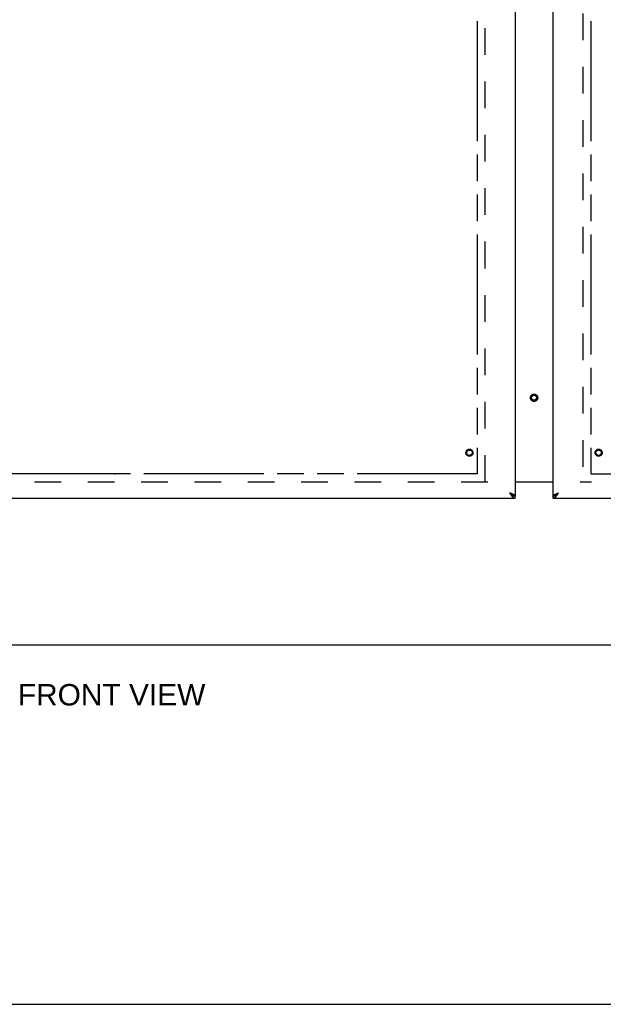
# Model space of a CAD drawing. Header units: inches. Extents: x 0 to 224, y 0 to 145.
# Tile 3 of 62: x 69 to 96, y 0 to 45. Entities that reach past the tile are written whole.
import ezdxf

# ---------------------------------------------------------------- set-up
doc = ezdxf.new("R2010")
doc.units = ezdxf.units.IN
doc.header["$LTSCALE"] = 12.302632
doc.header["$MEASUREMENT"] = 0
doc.linetypes.add('HIDDEN', pattern=[0.2, 0.1, -0.1])
doc.linetypes.add('PHANTOM', pattern=[0.8, 0.45, -0.05, 0.1, -0.05, 0.1, -0.05])
doc.layers.get('0').update_dxf_attribs({"linetype": 'CONTINUOUS'})
for name, color, linetype in [('02___PRT_ALL_AXES', 7, 'CONTINUOUS'), ('AVAILABLE_DOOR_SPACES', 7, 'CONTINUOUS'), ('DEFAULT_2', 8, 'HIDDEN'), ('DIMENSIONS', 7, 'CONTINUOUS')]:
    doc.layers.add(name, color=color, linetype=linetype)
doc.styles.get("Standard").update_dxf_attribs({"font": 'arial.ttf'})

msp = doc.modelspace()

# ---------------------------------------------------------------- linework, layer by layer
at = {"color": 3, "linetype": 'Continuous'}
for p, q in [((91.6043, 85.7297), (91.6043, 23.4377)), ((93.3543, 23.4377), (93.3543, 85.7297)), ((91.6043, 24.0987), (93.3543, 24.0987)), ((91.6043, 23.3337), (54.6668, 23.3337)), ((130.2918, 23.3337), (93.3543, 23.3337))]:
    msp.add_line(p, q, dxfattribs=at)
at = {"color": 7, "linetype": 'Continuous'}
for p, q in [((93.3543, 24.0787), (91.6043, 24.0787)), ((91.481, 23.4794), (91.4913, 23.4731)), ((91.6043, 23.3337), (91.6043, 23.4377)), ((93.3543, 23.3337), (93.3543, 23.4377)), ((93.457, 23.4672), (93.4672, 23.4731)), ((15.5418, 16.5837), (132.9168, 16.5837)), ((0, 0), (223.6842, 0))]:
    msp.add_line(p, q, dxfattribs=at)
at = {"color": 3, "linetype": 'Continuous'}
for points in [[(91.5078, 23.5208), (91.4947, 23.5268), (91.481, 23.5327), (91.4668, 23.5386), (91.4521, 23.5446), (91.437, 23.5505), (91.4216, 23.5565), (91.4058, 23.5624), (91.3899, 23.5683), (91.3739, 23.5743), (91.3578, 23.5802)], [(91.3578, 23.5802), (91.368, 23.5641), (91.3783, 23.548), (91.3886, 23.5321), (91.3988, 23.5164), (91.4091, 23.501), (91.4194, 23.4859), (91.4297, 23.4712), (91.4399, 23.457), (91.4502, 23.4433)], [(91.4502, 23.4433), (91.4605, 23.4302), (91.4707, 23.4177), (91.481, 23.4059), (91.4913, 23.3949), (91.5015, 23.3846), (91.5118, 23.3753), (91.5221, 23.3667), (91.5324, 23.3591), (91.5426, 23.3525), (91.5529, 23.3468), (91.5632, 23.3421), (91.5734, 23.3384), (91.5837, 23.3358), (91.594, 23.3342), (91.6043, 23.3337)], [(91.6043, 23.4377), (91.6037, 23.4436), (91.6021, 23.4496), (91.5995, 23.4555), (91.5959, 23.4615), (91.5912, 23.4674), (91.5855, 23.4733), (91.5788, 23.4793), (91.5712, 23.4852), (91.5627, 23.4911), (91.5533, 23.4971), (91.5431, 23.503), (91.5321, 23.509), (91.5203, 23.5149), (91.5078, 23.5208)], [(93.3543, 23.4377), (93.3548, 23.4436), (93.3564, 23.4496), (93.359, 23.4555), (93.3627, 23.4615), (93.3673, 23.4674), (93.373, 23.4733), (93.3797, 23.4793), (93.3873, 23.4852), (93.3958, 23.4911), (93.4052, 23.4971), (93.4154, 23.503), (93.4265, 23.509), (93.4382, 23.5149), (93.4507, 23.5208)], [(93.3543, 23.3337), (93.3645, 23.3342), (93.3748, 23.3358), (93.3851, 23.3384), (93.3953, 23.3421), (93.4056, 23.3468), (93.4159, 23.3525), (93.4262, 23.3591), (93.4364, 23.3667), (93.4467, 23.3753), (93.457, 23.3846), (93.4672, 23.3949), (93.4775, 23.4059), (93.4878, 23.4177), (93.498, 23.4302)], [(93.4507, 23.5208), (93.4638, 23.5268), (93.4775, 23.5327), (93.4917, 23.5386), (93.5064, 23.5446), (93.5215, 23.5505), (93.537, 23.5565), (93.5527, 23.5624), (93.5686, 23.5683), (93.5846, 23.5743), (93.6008, 23.5802)], [(93.498, 23.4302), (93.5083, 23.4433), (93.5186, 23.457), (93.5289, 23.4712), (93.5391, 23.4859), (93.5494, 23.501), (93.5597, 23.5164), (93.5699, 23.5321), (93.5802, 23.548), (93.5905, 23.5641), (93.6008, 23.5802)]]:
    msp.add_lwpolyline(points, dxfattribs=at)
at = {"color": 7, "linetype": 'Continuous'}
for points in [[(91.3578, 23.5802), (91.368, 23.5709), (91.3783, 23.5616), (91.3886, 23.5524), (91.3988, 23.5433), (91.4091, 23.5344), (91.4194, 23.5257), (91.4297, 23.5172), (91.4399, 23.509), (91.4502, 23.501), (91.4605, 23.4935), (91.4707, 23.4863), (91.481, 23.4794)], [(91.4884, 23.4749), (91.4847, 23.4805), (91.4793, 23.4876), (91.473, 23.4947), (91.4661, 23.5018), (91.4585, 23.509), (91.4503, 23.5161), (91.4415, 23.5232), (91.4322, 23.5303), (91.4225, 23.5375), (91.4123, 23.5446), (91.4018, 23.5517), (91.391, 23.5588), (91.38, 23.566), (91.3689, 23.5731), (91.3578, 23.5802)], [(91.4913, 23.4731), (91.5015, 23.4672), (91.5118, 23.4617), (91.5221, 23.4568), (91.5324, 23.4524), (91.5426, 23.4486), (91.5529, 23.4453), (91.5632, 23.4426), (91.5734, 23.4404), (91.5837, 23.4389), (91.594, 23.438), (91.6043, 23.4377)], [(93.3543, 23.4377), (93.3645, 23.438), (93.3748, 23.4389), (93.3851, 23.4404), (93.3953, 23.4426), (93.4056, 23.4453), (93.4159, 23.4486), (93.4262, 23.4524), (93.4364, 23.4568), (93.4467, 23.4617), (93.457, 23.4672)], [(93.4672, 23.4731), (93.4775, 23.4794), (93.4878, 23.4863), (93.498, 23.4935), (93.5083, 23.501), (93.5186, 23.509), (93.5289, 23.5172), (93.5391, 23.5257), (93.5494, 23.5344), (93.5597, 23.5433), (93.5699, 23.5524), (93.5802, 23.5616), (93.5905, 23.5709), (93.6008, 23.5802)], [(93.4701, 23.4749), (93.4738, 23.4805), (93.4793, 23.4876), (93.4855, 23.4947), (93.4924, 23.5018), (93.5, 23.509), (93.5082, 23.5161), (93.517, 23.5232), (93.5263, 23.5303), (93.5361, 23.5375), (93.5462, 23.5446), (93.5567, 23.5517), (93.5675, 23.5588), (93.5785, 23.566), (93.5896, 23.5731), (93.6008, 23.5802)]]:
    msp.add_lwpolyline(points, dxfattribs=at)
at = {"layer": '02___PRT_ALL_AXES', "color": 8, "linetype": 'HIDDEN'}
for centre in [(89.5003, 25.4377), (95.4583, 25.4377)]:
    msp.add_circle(centre, 0.124, dxfattribs=at)
at = {"layer": 'AVAILABLE_DOOR_SPACES', "color": 4, "linetype": 'PHANTOM'}
for p, q in [((89.8543, 84.7087), (89.8543, 24.4587)), ((95.1043, 84.7087), (95.1043, 24.4587)), ((73.1205, 24.4587), (58.2918, 24.4587)), ((73.1205, 24.4627), (73.1505, 24.4627)), ((73.1205, 24.4587), (73.1205, 24.4627)), ((73.1505, 24.4627), (73.1505, 24.4587)), ((89.8543, 24.4587), (73.1505, 24.4587)), ((95.1043, 24.4587), (111.808, 24.4587))]:
    msp.add_line(p, q, dxfattribs=at)
at = {"layer": 'DEFAULT_2', "color": 8, "linetype": 'HIDDEN'}
for p, q in [((90.2293, 24.0987), (90.2293, 85.0687)), ((94.7293, 85.0687), (94.7293, 24.0987)), ((90.3543, 24.0837), (55.3543, 24.0837)), ((129.573, 24.0837), (94.6043, 24.0837))]:
    msp.add_line(p, q, dxfattribs=at)
for centre, radius in [((92.4793, 27.9737), 0.1685), ((92.4793, 27.9737), 0.124), ((92.4793, 27.9737), 0.114), ((89.5003, 25.4377), 0.1635), ((89.5003, 25.4377), 0.124), ((95.4583, 25.4377), 0.1635), ((95.4583, 25.4377), 0.124)]:
    msp.add_circle(centre, radius, dxfattribs=at)

# ---------------------------------------------------------------- texts
at = {"layer": 'DIMENSIONS', "color": 2, "linetype": 'Continuous', "insert": (72.9929, 14.7707), "char_height": 0.98684, "width": 8.635786, "attachment_point": 2, "line_spacing_factor": 0.9}
msp.add_mtext('FRONT VIEW', dxfattribs=at)

doc.saveas('drawing.dxf')
